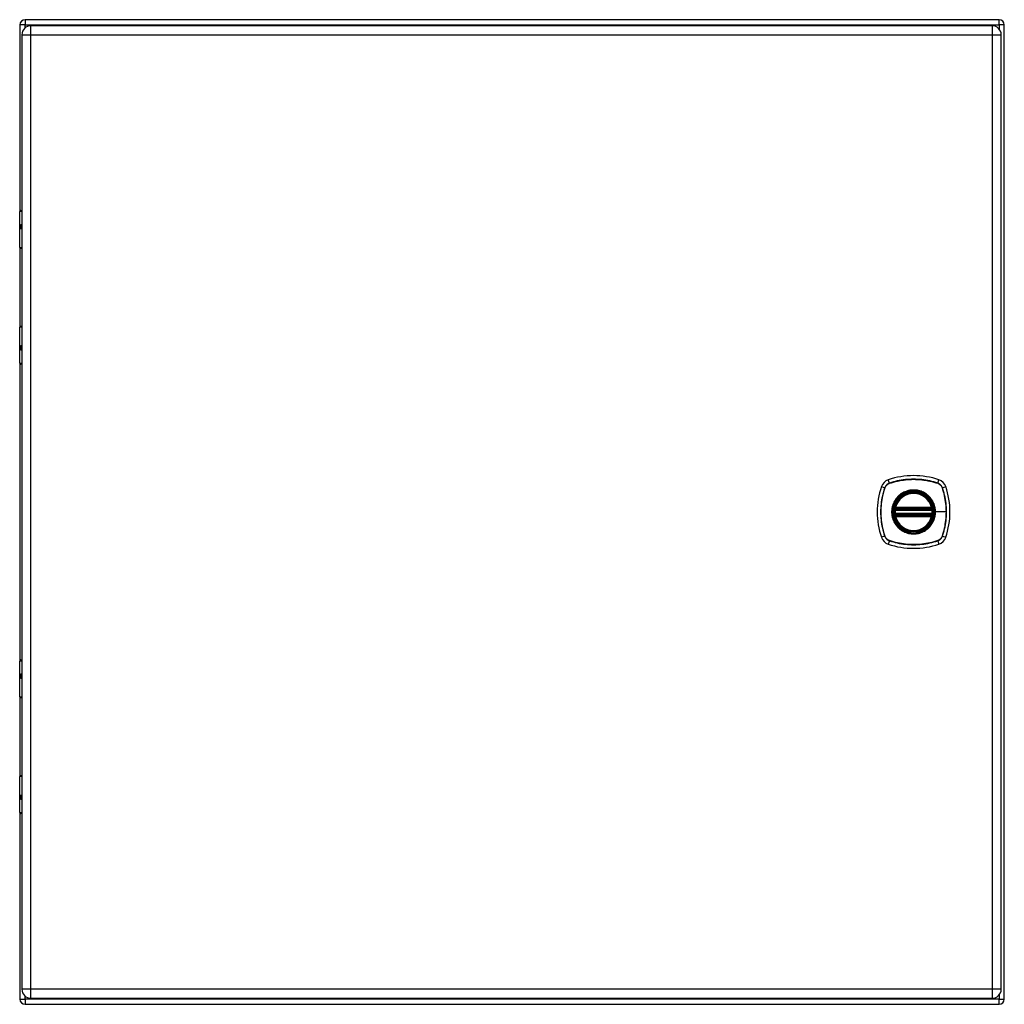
# Model space of a CAD drawing. Header units: inches. Extents: x 7.2 to 107.1, y 7.2 to 69.7.
# Tile 4 of 5: x 48.9 to 65.1, y 30.9 to 47. Entities that reach past the tile are written whole.
import ezdxf

# ---------------------------------------------------------------- set-up
doc = ezdxf.new("R2010")
doc.units = ezdxf.units.IN
doc.header["$LTSCALE"] = 6.835203
doc.header["$MEASUREMENT"] = 0
doc.layers.add('Visible Edges(ANSI)', color=7, linetype='Continuous', lineweight=25)
doc.layers.add('Visible Tangent Edges(ANSI)', color=7, linetype='Continuous', lineweight=25)

msp = doc.modelspace()

# ---------------------------------------------------------------- linework, layer by layer
at = {"layer": 'Visible Edges(ANSI)'}
for p, q in [((65.023, 47.03), (49.037, 47.03)), ((48.952, 46.945), (48.952, 43.892)), ((64.91, 46.931), (49.132, 46.931)), ((65.108, 30.959), (65.108, 46.945)), ((48.984, 46.783), (48.984, 31.121)), ((65.057, 31.121), (65.057, 46.783)), ((48.949, 43.291), (48.949, 43.882)), ((48.969, 43.901), (48.984, 43.901)), ((48.984, 43.655), (48.981, 43.655)), ((48.981, 43.611), (48.984, 43.611)), ((48.952, 43.282), (48.952, 41.996)), ((48.984, 43.275), (48.965, 43.275)), ((48.949, 41.397), (48.949, 41.987)), ((48.965, 42.003), (48.984, 42.003)), ((48.984, 41.667), (48.981, 41.667)), ((48.981, 41.624), (48.984, 41.624)), ((48.952, 41.387), (48.952, 36.518)), ((48.984, 41.377), (48.969, 41.377)), ((63.32, 38.992), (63.919, 38.992)), ((63.324, 39.012), (63.915, 39.012)), ((63.919, 38.913), (63.32, 38.913)), ((63.915, 38.893), (63.324, 38.893)), ((48.969, 36.527), (48.984, 36.527)), ((48.949, 35.917), (48.949, 36.507)), ((48.984, 36.281), (48.981, 36.281)), ((48.981, 36.237), (48.984, 36.237)), ((48.952, 35.908), (48.952, 34.622)), ((48.984, 35.901), (48.965, 35.901)), ((48.949, 34.023), (48.949, 34.613)), ((48.965, 34.629), (48.984, 34.629)), ((48.984, 34.293), (48.981, 34.293)), ((48.981, 34.249), (48.984, 34.249)), ((48.952, 34.012), (48.952, 30.959)), ((48.984, 34.003), (48.969, 34.003)), ((49.037, 30.874), (65.023, 30.874)), ((49.132, 30.974), (64.91, 30.974))]:
    msp.add_line(p, q, dxfattribs=at)
at = {"layer": 'Visible Edges(ANSI)', "flags": 128}
for points in [[(63.308, 39.006), (63.308, 39.006), (63.308, 39.006), (63.308, 39.006), (63.308, 39.005), (63.308, 39.005), (63.308, 39.004), (63.308, 39.004), (63.307, 39.003), (63.307, 39.002), (63.307, 39.001), (63.307, 39), (63.307, 38.999), (63.307, 38.998), (63.306, 38.997), (63.306, 38.995), (63.306, 38.994), (63.306, 38.992), (63.306, 38.991), (63.306, 38.989), (63.305, 38.988), (63.305, 38.986), (63.305, 38.985), (63.305, 38.983), (63.305, 38.982)], [(63.934, 38.982), (63.934, 38.983), (63.934, 38.985), (63.934, 38.986), (63.934, 38.988), (63.933, 38.989), (63.933, 38.991), (63.933, 38.992), (63.933, 38.994), (63.933, 38.995), (63.932, 38.997), (63.932, 38.998), (63.932, 38.999), (63.932, 39), (63.932, 39.001), (63.932, 39.002), (63.931, 39.003), (63.931, 39.004), (63.931, 39.004), (63.931, 39.005), (63.931, 39.005), (63.931, 39.006), (63.931, 39.006), (63.931, 39.006), (63.931, 39.006)], [(63.305, 38.924), (63.305, 38.922), (63.305, 38.92), (63.305, 38.919), (63.305, 38.917), (63.306, 38.916), (63.306, 38.914), (63.306, 38.913), (63.306, 38.911), (63.306, 38.91), (63.306, 38.909), (63.307, 38.907), (63.307, 38.906), (63.307, 38.905), (63.307, 38.904), (63.307, 38.903), (63.307, 38.902), (63.308, 38.901), (63.308, 38.901), (63.308, 38.9), (63.308, 38.9), (63.308, 38.899), (63.308, 38.899), (63.308, 38.899), (63.308, 38.899)], [(63.931, 38.899), (63.931, 38.899), (63.931, 38.899), (63.931, 38.899), (63.931, 38.9), (63.931, 38.9), (63.931, 38.901), (63.931, 38.901), (63.931, 38.902), (63.932, 38.903), (63.932, 38.904), (63.932, 38.905), (63.932, 38.906), (63.932, 38.907), (63.932, 38.909), (63.933, 38.91), (63.933, 38.911), (63.933, 38.913), (63.933, 38.914), (63.933, 38.916), (63.934, 38.917), (63.934, 38.919), (63.934, 38.92), (63.934, 38.922), (63.934, 38.924)]]:
    msp.add_lwpolyline(points, dxfattribs=at)
at = {"layer": 'Visible Edges(ANSI)'}
for radius in [0.323, 0.318]:
    msp.add_circle((63.619, 38.953), radius, dxfattribs=at)
for centre, radius, start, end in [((49.037, 46.945), 0.0848, 90, 180), ((65.023, 46.945), 0.0848, 0, 90), ((49.132, 46.783), 0.147, 90, 180), ((64.91, 46.783), 0.147, 0, 90), ((48.969, 43.882), 0.0199, 90, 180), ((48.965, 43.291), 0.0159, 180, 270), ((48.965, 41.987), 0.0159, 90, 180), ((48.969, 41.397), 0.0199, 180, 270), ((63.261, 39.311), 0.179, 108.7722, 161.2278), ((63.619, 38.257), 1.292, 71.2278, 108.7722), ((63.978, 39.311), 0.179, 18.7722, 71.2278), ((64.315, 38.953), 1.292, 161.2278, 198.7722), ((63.619, 38.953), 0.316, 13.6344, 166.3656), ((62.924, 38.953), 1.292, 341.2278, 18.7722), ((63.619, 38.953), 0.316, 174.7499, 185.2501), ((63.619, 38.953), 0.316, 166.3656, 170.216), ((63.32, 39.004), 0.0119, 170.216, 270), ((63.324, 39.024), 0.0119, 166.3656, 270), ((63.915, 39.024), 0.0119, 270, 13.6344), ((63.919, 39.004), 0.0119, 270, 9.784), ((63.619, 38.953), 0.316, 9.784, 13.6344), ((63.619, 38.953), 0.316, 354.7499, 5.2501), ((63.32, 38.901), 0.0119, 90, 189.784), ((63.619, 38.953), 0.316, 189.784, 193.6344), ((63.324, 38.881), 0.0119, 90, 193.6344), ((63.619, 38.953), 0.316, 193.6344, 346.3656), ((63.915, 38.881), 0.0119, 346.3656, 90), ((63.919, 38.901), 0.0119, 350.216, 90), ((63.619, 38.953), 0.316, 346.3656, 350.216), ((63.261, 38.594), 0.179, 198.7722, 251.2278), ((63.978, 38.594), 0.179, 288.7722, 341.2278), ((63.619, 39.648), 1.292, 251.2278, 288.7722), ((48.969, 36.507), 0.0199, 90, 180), ((48.965, 35.917), 0.0159, 180, 270), ((48.965, 34.613), 0.0159, 90, 180), ((48.969, 34.023), 0.0199, 180, 270), ((49.132, 31.121), 0.147, 180, 270), ((64.91, 31.121), 0.147, 270, 0), ((49.037, 30.959), 0.0848, 180, 270), ((65.023, 30.959), 0.0848, 270, 0)]:
    msp.add_arc(centre, radius, start, end, dxfattribs=at)
at = {"layer": 'Visible Tangent Edges(ANSI)'}
for p, q in [((49.037, 47.03), (49.037, 46.945)), ((65.023, 46.945), (65.023, 47.03)), ((49.037, 46.945), (48.952, 46.945)), ((49.037, 46.945), (65.023, 46.945)), ((49.037, 46.896), (49.037, 46.945)), ((49.132, 46.783), (49.132, 46.931)), ((64.91, 46.931), (64.91, 46.783)), ((65.023, 46.945), (65.023, 46.877)), ((65.108, 46.945), (65.023, 46.945)), ((48.984, 46.783), (49.132, 46.783)), ((49.132, 46.783), (64.91, 46.783)), ((49.132, 31.121), (49.132, 46.783)), ((64.91, 46.783), (65.057, 46.783)), ((64.91, 46.783), (64.91, 31.121)), ((48.984, 43.882), (48.949, 43.882)), ((48.972, 43.665), (48.984, 43.665)), ((48.984, 43.601), (48.972, 43.601)), ((48.949, 43.291), (48.984, 43.291)), ((48.984, 41.987), (48.949, 41.987)), ((48.972, 41.677), (48.984, 41.677)), ((48.984, 41.614), (48.972, 41.614)), ((48.949, 41.397), (48.984, 41.397)), ((63.223, 39.425), (63.204, 39.48)), ((64.016, 39.425), (64.035, 39.48)), ((63.092, 39.368), (63.147, 39.35)), ((63.149, 39.348), (63.149, 39.349)), ((63.223, 39.423), (63.224, 39.423)), ((64.015, 39.423), (64.016, 39.423)), ((64.09, 39.349), (64.09, 39.348)), ((64.092, 39.35), (64.147, 39.368)), ((63.317, 38.98), (63.305, 38.982)), ((63.314, 39.005), (63.308, 39.006)), ((63.312, 39.027), (63.324, 39.024)), ((63.317, 38.98), (63.922, 38.98)), ((63.32, 38.992), (63.32, 39.003)), ((63.324, 39.012), (63.324, 39.024)), ((63.915, 39.024), (63.324, 39.024)), ((63.324, 39.002), (63.324, 39.012)), ((63.324, 39.002), (63.915, 39.002)), ((63.915, 39.024), (63.927, 39.027)), ((63.915, 39.024), (63.915, 39.012)), ((63.915, 39.012), (63.915, 39.002)), ((63.919, 39.003), (63.919, 38.992)), ((63.934, 38.982), (63.922, 38.98)), ((63.931, 39.006), (63.925, 39.005)), ((63.975, 38.953), (63.98, 38.953)), ((64.155, 38.953), (63.98, 38.953)), ((63.317, 38.925), (63.305, 38.924)), ((63.308, 38.899), (63.314, 38.9)), ((63.324, 38.881), (63.312, 38.878)), ((63.922, 38.925), (63.317, 38.925)), ((63.32, 38.903), (63.32, 38.913)), ((63.324, 38.893), (63.324, 38.903)), ((63.915, 38.903), (63.324, 38.903)), ((63.324, 38.881), (63.324, 38.893)), ((63.324, 38.881), (63.915, 38.881)), ((63.915, 38.903), (63.915, 38.893)), ((63.915, 38.893), (63.915, 38.881)), ((63.927, 38.878), (63.915, 38.881)), ((63.919, 38.913), (63.919, 38.903)), ((63.934, 38.924), (63.922, 38.925)), ((63.925, 38.9), (63.931, 38.899)), ((63.147, 38.556), (63.092, 38.537)), ((63.149, 38.556), (63.149, 38.557)), ((63.223, 38.481), (63.204, 38.425)), ((63.224, 38.482), (63.223, 38.483)), ((64.016, 38.483), (64.015, 38.482)), ((64.016, 38.481), (64.035, 38.425)), ((64.09, 38.557), (64.09, 38.556)), ((64.092, 38.556), (64.147, 38.537)), ((48.984, 36.507), (48.949, 36.507)), ((48.972, 36.291), (48.984, 36.291)), ((48.984, 36.227), (48.972, 36.227)), ((48.949, 35.917), (48.984, 35.917)), ((48.984, 34.613), (48.949, 34.613)), ((48.972, 34.303), (48.984, 34.303)), ((48.984, 34.239), (48.972, 34.239)), ((48.949, 34.023), (48.984, 34.023)), ((49.132, 31.121), (48.984, 31.121)), ((49.132, 30.974), (49.132, 31.121)), ((64.91, 31.121), (49.132, 31.121)), ((64.91, 31.121), (64.91, 30.974)), ((65.057, 31.121), (64.91, 31.121)), ((65.023, 31.027), (65.023, 30.959)), ((48.952, 30.959), (49.037, 30.959)), ((49.037, 30.959), (49.037, 31.008)), ((65.023, 30.959), (49.037, 30.959)), ((49.037, 30.959), (49.037, 30.874)), ((65.023, 30.959), (65.108, 30.959)), ((65.023, 30.874), (65.023, 30.959))]:
    msp.add_line(p, q, dxfattribs=at)
at = {"layer": 'Visible Tangent Edges(ANSI)', "flags": 128}
for points in [[(48.972, 43.665), (48.97, 43.665), (48.968, 43.664), (48.966, 43.663), (48.965, 43.661), (48.963, 43.659), (48.962, 43.656), (48.961, 43.653), (48.96, 43.65), (48.959, 43.646), (48.958, 43.642), (48.958, 43.637), (48.958, 43.633), (48.958, 43.629), (48.958, 43.624), (48.959, 43.62), (48.96, 43.617), (48.961, 43.613), (48.962, 43.61), (48.963, 43.607), (48.965, 43.605), (48.966, 43.603), (48.968, 43.602), (48.97, 43.602), (48.972, 43.601)], [(48.981, 43.611), (48.979, 43.611), (48.977, 43.612), (48.975, 43.613), (48.974, 43.614), (48.972, 43.615), (48.971, 43.617), (48.97, 43.619), (48.969, 43.622), (48.968, 43.624), (48.968, 43.627), (48.968, 43.63), (48.968, 43.633), (48.968, 43.636), (48.968, 43.639), (48.968, 43.642), (48.969, 43.644), (48.97, 43.647), (48.971, 43.649), (48.972, 43.651), (48.974, 43.652), (48.975, 43.653), (48.977, 43.654), (48.979, 43.655), (48.981, 43.655)], [(48.972, 41.677), (48.97, 41.677), (48.968, 41.676), (48.966, 41.675), (48.965, 41.673), (48.963, 41.671), (48.962, 41.669), (48.961, 41.665), (48.96, 41.662), (48.959, 41.658), (48.958, 41.654), (48.958, 41.65), (48.958, 41.645), (48.958, 41.641), (48.958, 41.637), (48.959, 41.633), (48.96, 41.629), (48.961, 41.625), (48.962, 41.622), (48.963, 41.62), (48.965, 41.617), (48.966, 41.616), (48.968, 41.615), (48.97, 41.614), (48.972, 41.614)], [(48.981, 41.624), (48.979, 41.624), (48.977, 41.624), (48.975, 41.625), (48.974, 41.626), (48.972, 41.628), (48.971, 41.63), (48.97, 41.632), (48.969, 41.634), (48.968, 41.637), (48.968, 41.64), (48.968, 41.642), (48.968, 41.645), (48.968, 41.648), (48.968, 41.651), (48.968, 41.654), (48.969, 41.657), (48.97, 41.659), (48.971, 41.661), (48.972, 41.663), (48.974, 41.665), (48.975, 41.666), (48.977, 41.667), (48.979, 41.667), (48.981, 41.667)], [(64.016, 39.425), (63.984, 39.435), (63.952, 39.445), (63.919, 39.453), (63.887, 39.461), (63.854, 39.468), (63.82, 39.474), (63.787, 39.479), (63.753, 39.483), (63.72, 39.486), (63.686, 39.488), (63.652, 39.49), (63.619, 39.49), (63.585, 39.489), (63.552, 39.488), (63.518, 39.486), (63.484, 39.483), (63.451, 39.479), (63.418, 39.474), (63.385, 39.468), (63.352, 39.461), (63.319, 39.453), (63.287, 39.445), (63.255, 39.435), (63.223, 39.425)], [(63.224, 39.423), (63.256, 39.433), (63.288, 39.443), (63.32, 39.451), (63.353, 39.459), (63.385, 39.466), (63.418, 39.472), (63.452, 39.477), (63.485, 39.481), (63.518, 39.484), (63.552, 39.487), (63.585, 39.488), (63.619, 39.489), (63.652, 39.488), (63.686, 39.487), (63.719, 39.485), (63.753, 39.481), (63.786, 39.477), (63.82, 39.472), (63.853, 39.466), (63.886, 39.459), (63.919, 39.451), (63.951, 39.443), (63.983, 39.433), (64.015, 39.423)], [(63.147, 39.35), (63.137, 39.318), (63.128, 39.285), (63.119, 39.253), (63.111, 39.22), (63.104, 39.187), (63.098, 39.153), (63.093, 39.12), (63.089, 39.086), (63.086, 39.053), (63.084, 39.019), (63.083, 38.986), (63.082, 38.952), (63.083, 38.918), (63.084, 38.885), (63.086, 38.851), (63.089, 38.818), (63.094, 38.784), (63.099, 38.751), (63.105, 38.718), (63.111, 38.685), (63.119, 38.652), (63.128, 38.62), (63.137, 38.588), (63.147, 38.556)], [(63.149, 38.557), (63.139, 38.589), (63.129, 38.621), (63.121, 38.653), (63.113, 38.686), (63.106, 38.719), (63.1, 38.752), (63.095, 38.785), (63.091, 38.818), (63.088, 38.851), (63.085, 38.885), (63.084, 38.918), (63.083, 38.952), (63.084, 38.985), (63.085, 39.019), (63.088, 39.053), (63.091, 39.086), (63.095, 39.12), (63.1, 39.153), (63.106, 39.186), (63.113, 39.219), (63.121, 39.252), (63.129, 39.284), (63.139, 39.317), (63.149, 39.348)], [(63.223, 39.425), (63.218, 39.423), (63.214, 39.422), (63.21, 39.42), (63.206, 39.418), (63.202, 39.415), (63.198, 39.413), (63.194, 39.411), (63.19, 39.408), (63.186, 39.405), (63.183, 39.402), (63.179, 39.399), (63.176, 39.396), (63.173, 39.393), (63.17, 39.389), (63.167, 39.386), (63.164, 39.382), (63.162, 39.378), (63.159, 39.374), (63.157, 39.371), (63.154, 39.366), (63.152, 39.362), (63.151, 39.358), (63.149, 39.354), (63.147, 39.35)], [(63.149, 39.349), (63.151, 39.353), (63.153, 39.357), (63.155, 39.361), (63.157, 39.365), (63.159, 39.369), (63.161, 39.373), (63.164, 39.377), (63.166, 39.381), (63.169, 39.384), (63.172, 39.388), (63.175, 39.391), (63.178, 39.394), (63.181, 39.397), (63.184, 39.4), (63.188, 39.403), (63.191, 39.406), (63.195, 39.409), (63.199, 39.411), (63.203, 39.413), (63.207, 39.416), (63.211, 39.418), (63.215, 39.419), (63.219, 39.421), (63.223, 39.423)], [(63.975, 38.953), (63.963, 38.86), (63.927, 38.775), (63.871, 38.701), (63.797, 38.645), (63.711, 38.609), (63.619, 38.597), (63.527, 38.609), (63.441, 38.645), (63.368, 38.701), (63.311, 38.775), (63.276, 38.861), (63.264, 38.953), (63.276, 39.045), (63.312, 39.131), (63.368, 39.204), (63.442, 39.261), (63.527, 39.296), (63.62, 39.308), (63.712, 39.296), (63.798, 39.26), (63.871, 39.204), (63.928, 39.13), (63.963, 39.045), (63.975, 38.953)], [(63.849, 39.23), (63.833, 39.243), (63.816, 39.254), (63.798, 39.265), (63.78, 39.275), (63.761, 39.284), (63.742, 39.292), (63.722, 39.298), (63.702, 39.303), (63.682, 39.308), (63.661, 39.311), (63.64, 39.312), (63.619, 39.313), (63.599, 39.312), (63.578, 39.311), (63.557, 39.308), (63.537, 39.303), (63.517, 39.298), (63.497, 39.291), (63.478, 39.284), (63.459, 39.275), (63.441, 39.265), (63.423, 39.254), (63.406, 39.243), (63.39, 39.23)], [(64.092, 39.35), (64.09, 39.354), (64.088, 39.358), (64.086, 39.362), (64.084, 39.366), (64.082, 39.371), (64.08, 39.374), (64.077, 39.378), (64.075, 39.382), (64.072, 39.386), (64.069, 39.389), (64.066, 39.393), (64.063, 39.396), (64.06, 39.399), (64.056, 39.402), (64.053, 39.405), (64.049, 39.408), (64.045, 39.411), (64.041, 39.413), (64.037, 39.415), (64.033, 39.418), (64.029, 39.42), (64.025, 39.422), (64.021, 39.423), (64.016, 39.425)], [(64.016, 39.423), (64.02, 39.421), (64.024, 39.419), (64.028, 39.418), (64.032, 39.416), (64.036, 39.413), (64.04, 39.411), (64.044, 39.409), (64.047, 39.406), (64.051, 39.403), (64.055, 39.4), (64.058, 39.397), (64.061, 39.394), (64.064, 39.391), (64.067, 39.388), (64.07, 39.384), (64.073, 39.381), (64.075, 39.377), (64.078, 39.373), (64.08, 39.369), (64.082, 39.365), (64.084, 39.361), (64.086, 39.357), (64.088, 39.353), (64.09, 39.349)], [(64.09, 39.348), (64.095, 39.333), (64.1, 39.317), (64.105, 39.301), (64.11, 39.284), (64.114, 39.268), (64.118, 39.252), (64.122, 39.236), (64.126, 39.219), (64.13, 39.203), (64.133, 39.187), (64.136, 39.17), (64.139, 39.153), (64.142, 39.137), (64.144, 39.12), (64.146, 39.104), (64.148, 39.087), (64.15, 39.07), (64.151, 39.053), (64.153, 39.037), (64.154, 39.02), (64.154, 39.003), (64.155, 38.986), (64.155, 38.969), (64.155, 38.953)], [(64.092, 38.556), (64.102, 38.588), (64.111, 38.62), (64.12, 38.653), (64.128, 38.685), (64.135, 38.718), (64.14, 38.752), (64.145, 38.785), (64.15, 38.819), (64.153, 38.852), (64.155, 38.886), (64.156, 38.92), (64.157, 38.953), (64.156, 38.987), (64.155, 39.02), (64.153, 39.054), (64.149, 39.087), (64.145, 39.121), (64.14, 39.154), (64.134, 39.187), (64.128, 39.22), (64.12, 39.253), (64.111, 39.285), (64.102, 39.318), (64.092, 39.35)], [(63.342, 39.182), (63.329, 39.166), (63.318, 39.149), (63.307, 39.131), (63.297, 39.113), (63.288, 39.094), (63.281, 39.075), (63.274, 39.055), (63.269, 39.035), (63.265, 39.015), (63.262, 38.994), (63.26, 38.973), (63.259, 38.952), (63.26, 38.932), (63.262, 38.911), (63.265, 38.891), (63.269, 38.87), (63.274, 38.85), (63.281, 38.83), (63.288, 38.811), (63.297, 38.792), (63.307, 38.774), (63.318, 38.756), (63.329, 38.739), (63.342, 38.723)], [(63.39, 39.23), (63.388, 39.228), (63.385, 39.226), (63.383, 39.224), (63.381, 39.223), (63.379, 39.221), (63.377, 39.219), (63.375, 39.217), (63.373, 39.215), (63.371, 39.213), (63.369, 39.211), (63.367, 39.209), (63.365, 39.207), (63.363, 39.205), (63.361, 39.203), (63.359, 39.201), (63.357, 39.199), (63.355, 39.197), (63.353, 39.195), (63.351, 39.193), (63.349, 39.191), (63.348, 39.189), (63.346, 39.187), (63.344, 39.185), (63.342, 39.182)], [(63.897, 39.182), (63.895, 39.185), (63.893, 39.187), (63.891, 39.189), (63.889, 39.191), (63.888, 39.193), (63.886, 39.195), (63.884, 39.197), (63.882, 39.199), (63.88, 39.201), (63.878, 39.203), (63.876, 39.205), (63.874, 39.207), (63.872, 39.209), (63.87, 39.211), (63.868, 39.213), (63.866, 39.215), (63.864, 39.217), (63.862, 39.219), (63.86, 39.221), (63.858, 39.223), (63.856, 39.224), (63.854, 39.226), (63.851, 39.228), (63.849, 39.23)], [(63.98, 38.953), (63.98, 38.963), (63.979, 38.973), (63.978, 38.984), (63.977, 38.994), (63.976, 39.004), (63.974, 39.015), (63.972, 39.025), (63.97, 39.035), (63.968, 39.045), (63.965, 39.055), (63.962, 39.065), (63.958, 39.075), (63.955, 39.085), (63.951, 39.094), (63.947, 39.104), (63.942, 39.113), (63.937, 39.122), (63.932, 39.131), (63.927, 39.14), (63.921, 39.149), (63.916, 39.158), (63.91, 39.166), (63.903, 39.174), (63.897, 39.182)], [(63.312, 39.027), (63.312, 39.026), (63.312, 39.025), (63.312, 39.024), (63.312, 39.023), (63.311, 39.022), (63.311, 39.021), (63.311, 39.02), (63.311, 39.019), (63.311, 39.019), (63.311, 39.018), (63.311, 39.017), (63.311, 39.016), (63.311, 39.015), (63.311, 39.014), (63.312, 39.013), (63.312, 39.012), (63.312, 39.011), (63.312, 39.01), (63.312, 39.009), (63.313, 39.008), (63.313, 39.008), (63.313, 39.007), (63.314, 39.006), (63.314, 39.005)], [(63.314, 39.005), (63.314, 39.005), (63.314, 39.005), (63.315, 39.005), (63.315, 39.005), (63.315, 39.005), (63.315, 39.004), (63.315, 39.004), (63.316, 39.004), (63.316, 39.004), (63.316, 39.004), (63.316, 39.004), (63.317, 39.004), (63.317, 39.003), (63.317, 39.003), (63.317, 39.003), (63.318, 39.003), (63.318, 39.003), (63.318, 39.003), (63.318, 39.003), (63.319, 39.003), (63.319, 39.003), (63.319, 39.003), (63.32, 39.003), (63.32, 39.003)], [(63.317, 38.98), (63.317, 38.981), (63.317, 38.982), (63.317, 38.983), (63.317, 38.984), (63.317, 38.984), (63.318, 38.985), (63.318, 38.986), (63.318, 38.986), (63.318, 38.987), (63.318, 38.988), (63.318, 38.988), (63.319, 38.989), (63.319, 38.989), (63.319, 38.99), (63.319, 38.99), (63.319, 38.991), (63.319, 38.991), (63.319, 38.991), (63.32, 38.992), (63.32, 38.992), (63.32, 38.992), (63.32, 38.992), (63.32, 38.992), (63.32, 38.992)], [(63.32, 39.003), (63.32, 39.003), (63.32, 39.003), (63.32, 39.003), (63.32, 39.003), (63.321, 39.003), (63.321, 39.003), (63.321, 39.002), (63.321, 39.002), (63.321, 39.002), (63.321, 39.002), (63.322, 39.002), (63.322, 39.002), (63.322, 39.002), (63.322, 39.002), (63.322, 39.002), (63.323, 39.002), (63.323, 39.002), (63.323, 39.002), (63.323, 39.002), (63.323, 39.002), (63.323, 39.002), (63.324, 39.002), (63.324, 39.002), (63.324, 39.002)], [(63.897, 38.723), (63.903, 38.731), (63.91, 38.739), (63.916, 38.748), (63.921, 38.756), (63.927, 38.765), (63.932, 38.774), (63.937, 38.783), (63.942, 38.792), (63.947, 38.802), (63.951, 38.811), (63.955, 38.821), (63.958, 38.83), (63.962, 38.84), (63.965, 38.85), (63.968, 38.86), (63.97, 38.87), (63.972, 38.88), (63.974, 38.891), (63.976, 38.901), (63.977, 38.911), (63.978, 38.922), (63.979, 38.932), (63.98, 38.942), (63.98, 38.953)], [(63.915, 39.002), (63.915, 39.002), (63.915, 39.002), (63.916, 39.002), (63.916, 39.002), (63.916, 39.002), (63.916, 39.002), (63.916, 39.002), (63.916, 39.002), (63.917, 39.002), (63.917, 39.002), (63.917, 39.002), (63.917, 39.002), (63.917, 39.002), (63.917, 39.002), (63.918, 39.002), (63.918, 39.002), (63.918, 39.002), (63.918, 39.003), (63.918, 39.003), (63.918, 39.003), (63.919, 39.003), (63.919, 39.003), (63.919, 39.003), (63.919, 39.003)], [(63.919, 39.003), (63.919, 39.003), (63.92, 39.003), (63.92, 39.003), (63.92, 39.003), (63.921, 39.003), (63.921, 39.003), (63.921, 39.003), (63.921, 39.003), (63.922, 39.003), (63.922, 39.003), (63.922, 39.003), (63.922, 39.004), (63.923, 39.004), (63.923, 39.004), (63.923, 39.004), (63.923, 39.004), (63.923, 39.004), (63.924, 39.004), (63.924, 39.005), (63.924, 39.005), (63.924, 39.005), (63.925, 39.005), (63.925, 39.005), (63.925, 39.005)], [(63.919, 38.992), (63.919, 38.992), (63.919, 38.992), (63.919, 38.992), (63.919, 38.992), (63.919, 38.992), (63.919, 38.991), (63.92, 38.991), (63.92, 38.991), (63.92, 38.99), (63.92, 38.99), (63.92, 38.989), (63.92, 38.989), (63.92, 38.988), (63.921, 38.988), (63.921, 38.987), (63.921, 38.986), (63.921, 38.986), (63.921, 38.985), (63.922, 38.984), (63.922, 38.984), (63.922, 38.983), (63.922, 38.982), (63.922, 38.981), (63.922, 38.98)], [(63.925, 39.005), (63.925, 39.006), (63.926, 39.007), (63.926, 39.008), (63.926, 39.008), (63.927, 39.009), (63.927, 39.01), (63.927, 39.011), (63.927, 39.012), (63.927, 39.013), (63.928, 39.014), (63.928, 39.015), (63.928, 39.016), (63.928, 39.017), (63.928, 39.018), (63.928, 39.019), (63.928, 39.019), (63.928, 39.02), (63.928, 39.021), (63.927, 39.022), (63.927, 39.023), (63.927, 39.024), (63.927, 39.025), (63.927, 39.026), (63.927, 39.027)], [(64.155, 38.953), (64.155, 38.936), (64.155, 38.919), (64.154, 38.902), (64.154, 38.886), (64.153, 38.869), (64.151, 38.852), (64.15, 38.835), (64.148, 38.819), (64.146, 38.802), (64.144, 38.785), (64.142, 38.769), (64.139, 38.752), (64.136, 38.735), (64.133, 38.719), (64.13, 38.702), (64.126, 38.686), (64.122, 38.67), (64.118, 38.653), (64.114, 38.637), (64.11, 38.621), (64.105, 38.605), (64.1, 38.589), (64.095, 38.573), (64.09, 38.557)], [(63.314, 38.9), (63.314, 38.899), (63.313, 38.898), (63.313, 38.898), (63.313, 38.897), (63.312, 38.896), (63.312, 38.895), (63.312, 38.894), (63.312, 38.893), (63.312, 38.892), (63.311, 38.891), (63.311, 38.891), (63.311, 38.89), (63.311, 38.889), (63.311, 38.888), (63.311, 38.887), (63.311, 38.886), (63.311, 38.885), (63.311, 38.884), (63.311, 38.883), (63.312, 38.882), (63.312, 38.881), (63.312, 38.88), (63.312, 38.879), (63.312, 38.878)], [(63.32, 38.903), (63.32, 38.903), (63.319, 38.903), (63.319, 38.903), (63.319, 38.902), (63.318, 38.902), (63.318, 38.902), (63.318, 38.902), (63.318, 38.902), (63.317, 38.902), (63.317, 38.902), (63.317, 38.902), (63.317, 38.902), (63.316, 38.902), (63.316, 38.901), (63.316, 38.901), (63.316, 38.901), (63.315, 38.901), (63.315, 38.901), (63.315, 38.901), (63.315, 38.901), (63.315, 38.9), (63.314, 38.9), (63.314, 38.9), (63.314, 38.9)], [(63.32, 38.913), (63.32, 38.913), (63.32, 38.913), (63.32, 38.913), (63.32, 38.913), (63.32, 38.914), (63.319, 38.914), (63.319, 38.914), (63.319, 38.914), (63.319, 38.915), (63.319, 38.915), (63.319, 38.916), (63.319, 38.916), (63.318, 38.917), (63.318, 38.918), (63.318, 38.918), (63.318, 38.919), (63.318, 38.92), (63.318, 38.92), (63.317, 38.921), (63.317, 38.922), (63.317, 38.922), (63.317, 38.923), (63.317, 38.924), (63.317, 38.925)], [(63.324, 38.903), (63.324, 38.903), (63.324, 38.903), (63.323, 38.903), (63.323, 38.903), (63.323, 38.903), (63.323, 38.903), (63.323, 38.903), (63.323, 38.903), (63.322, 38.903), (63.322, 38.903), (63.322, 38.903), (63.322, 38.903), (63.322, 38.903), (63.321, 38.903), (63.321, 38.903), (63.321, 38.903), (63.321, 38.903), (63.321, 38.903), (63.321, 38.903), (63.32, 38.903), (63.32, 38.903), (63.32, 38.903), (63.32, 38.903), (63.32, 38.903)], [(63.919, 38.903), (63.919, 38.903), (63.919, 38.903), (63.919, 38.903), (63.918, 38.903), (63.918, 38.903), (63.918, 38.903), (63.918, 38.903), (63.918, 38.903), (63.918, 38.903), (63.917, 38.903), (63.917, 38.903), (63.917, 38.903), (63.917, 38.903), (63.917, 38.903), (63.917, 38.903), (63.916, 38.903), (63.916, 38.903), (63.916, 38.903), (63.916, 38.903), (63.916, 38.903), (63.916, 38.903), (63.915, 38.903), (63.915, 38.903), (63.915, 38.903)], [(63.922, 38.925), (63.922, 38.924), (63.922, 38.923), (63.922, 38.922), (63.922, 38.922), (63.922, 38.921), (63.921, 38.92), (63.921, 38.92), (63.921, 38.919), (63.921, 38.918), (63.921, 38.918), (63.92, 38.917), (63.92, 38.916), (63.92, 38.916), (63.92, 38.915), (63.92, 38.915), (63.92, 38.914), (63.92, 38.914), (63.919, 38.914), (63.919, 38.914), (63.919, 38.913), (63.919, 38.913), (63.919, 38.913), (63.919, 38.913), (63.919, 38.913)], [(63.925, 38.9), (63.925, 38.9), (63.925, 38.9), (63.924, 38.9), (63.924, 38.901), (63.924, 38.901), (63.924, 38.901), (63.923, 38.901), (63.923, 38.901), (63.923, 38.901), (63.923, 38.901), (63.923, 38.902), (63.922, 38.902), (63.922, 38.902), (63.922, 38.902), (63.922, 38.902), (63.921, 38.902), (63.921, 38.902), (63.921, 38.902), (63.921, 38.902), (63.92, 38.902), (63.92, 38.903), (63.92, 38.903), (63.919, 38.903), (63.919, 38.903)], [(63.927, 38.878), (63.927, 38.879), (63.927, 38.88), (63.927, 38.881), (63.927, 38.882), (63.927, 38.883), (63.928, 38.884), (63.928, 38.885), (63.928, 38.886), (63.928, 38.887), (63.928, 38.888), (63.928, 38.889), (63.928, 38.89), (63.928, 38.891), (63.928, 38.891), (63.927, 38.892), (63.927, 38.893), (63.927, 38.894), (63.927, 38.895), (63.927, 38.896), (63.926, 38.897), (63.926, 38.898), (63.926, 38.898), (63.925, 38.899), (63.925, 38.9)], [(63.342, 38.723), (63.344, 38.721), (63.346, 38.719), (63.348, 38.716), (63.349, 38.714), (63.351, 38.712), (63.353, 38.71), (63.355, 38.708), (63.357, 38.706), (63.359, 38.704), (63.361, 38.702), (63.363, 38.7), (63.365, 38.698), (63.367, 38.696), (63.369, 38.694), (63.371, 38.692), (63.373, 38.69), (63.375, 38.688), (63.377, 38.686), (63.379, 38.685), (63.381, 38.683), (63.383, 38.681), (63.385, 38.679), (63.388, 38.677), (63.39, 38.675)], [(63.39, 38.675), (63.406, 38.663), (63.423, 38.651), (63.441, 38.64), (63.459, 38.63), (63.478, 38.621), (63.497, 38.614), (63.517, 38.607), (63.537, 38.602), (63.557, 38.598), (63.578, 38.595), (63.599, 38.593), (63.619, 38.592), (63.64, 38.593), (63.661, 38.595), (63.682, 38.598), (63.702, 38.602), (63.722, 38.607), (63.742, 38.614), (63.761, 38.621), (63.78, 38.63), (63.798, 38.64), (63.816, 38.651), (63.833, 38.663), (63.849, 38.675)], [(63.849, 38.675), (63.851, 38.677), (63.854, 38.679), (63.856, 38.681), (63.858, 38.683), (63.86, 38.684), (63.862, 38.686), (63.864, 38.688), (63.866, 38.69), (63.868, 38.692), (63.87, 38.694), (63.872, 38.696), (63.874, 38.698), (63.876, 38.7), (63.878, 38.702), (63.88, 38.704), (63.882, 38.706), (63.884, 38.708), (63.886, 38.71), (63.888, 38.712), (63.889, 38.714), (63.891, 38.716), (63.893, 38.719), (63.895, 38.721), (63.897, 38.723)], [(63.147, 38.556), (63.149, 38.551), (63.151, 38.547), (63.152, 38.543), (63.154, 38.539), (63.157, 38.535), (63.159, 38.531), (63.162, 38.527), (63.164, 38.523), (63.167, 38.52), (63.17, 38.516), (63.173, 38.513), (63.176, 38.509), (63.179, 38.506), (63.183, 38.503), (63.186, 38.5), (63.19, 38.497), (63.194, 38.495), (63.198, 38.492), (63.202, 38.49), (63.206, 38.488), (63.21, 38.486), (63.214, 38.484), (63.218, 38.482), (63.223, 38.481)], [(63.223, 38.483), (63.219, 38.484), (63.215, 38.486), (63.211, 38.488), (63.207, 38.49), (63.203, 38.492), (63.199, 38.494), (63.195, 38.497), (63.191, 38.499), (63.188, 38.502), (63.184, 38.505), (63.181, 38.508), (63.178, 38.511), (63.175, 38.514), (63.172, 38.518), (63.169, 38.521), (63.166, 38.525), (63.164, 38.528), (63.161, 38.532), (63.159, 38.536), (63.157, 38.54), (63.155, 38.544), (63.153, 38.548), (63.151, 38.552), (63.149, 38.556)], [(63.223, 38.481), (63.255, 38.47), (63.287, 38.461), (63.319, 38.452), (63.352, 38.444), (63.385, 38.438), (63.419, 38.432), (63.452, 38.427), (63.486, 38.423), (63.519, 38.419), (63.553, 38.417), (63.587, 38.416), (63.62, 38.415), (63.654, 38.416), (63.687, 38.417), (63.721, 38.419), (63.754, 38.423), (63.788, 38.427), (63.821, 38.432), (63.854, 38.438), (63.887, 38.444), (63.92, 38.452), (63.952, 38.461), (63.984, 38.47), (64.016, 38.481)], [(64.015, 38.482), (63.983, 38.472), (63.951, 38.463), (63.919, 38.454), (63.886, 38.446), (63.854, 38.439), (63.821, 38.433), (63.787, 38.428), (63.754, 38.424), (63.721, 38.421), (63.687, 38.419), (63.654, 38.417), (63.62, 38.417), (63.587, 38.417), (63.553, 38.418), (63.52, 38.421), (63.486, 38.424), (63.453, 38.428), (63.419, 38.433), (63.386, 38.439), (63.353, 38.446), (63.32, 38.454), (63.288, 38.462), (63.256, 38.472), (63.224, 38.482)], [(64.09, 38.556), (64.088, 38.552), (64.086, 38.548), (64.084, 38.544), (64.082, 38.54), (64.08, 38.536), (64.078, 38.532), (64.075, 38.528), (64.073, 38.525), (64.07, 38.521), (64.067, 38.518), (64.064, 38.514), (64.061, 38.511), (64.058, 38.508), (64.055, 38.505), (64.051, 38.502), (64.047, 38.499), (64.044, 38.497), (64.04, 38.494), (64.036, 38.492), (64.032, 38.49), (64.028, 38.488), (64.024, 38.486), (64.02, 38.484), (64.016, 38.483)], [(64.016, 38.481), (64.021, 38.482), (64.025, 38.484), (64.029, 38.486), (64.033, 38.488), (64.037, 38.49), (64.041, 38.492), (64.045, 38.495), (64.049, 38.497), (64.053, 38.5), (64.056, 38.503), (64.06, 38.506), (64.063, 38.509), (64.066, 38.513), (64.069, 38.516), (64.072, 38.52), (64.075, 38.523), (64.077, 38.527), (64.08, 38.531), (64.082, 38.535), (64.084, 38.539), (64.086, 38.543), (64.088, 38.547), (64.09, 38.551), (64.092, 38.556)], [(48.972, 36.291), (48.97, 36.29), (48.968, 36.29), (48.966, 36.289), (48.965, 36.287), (48.963, 36.285), (48.962, 36.282), (48.961, 36.279), (48.96, 36.275), (48.959, 36.272), (48.958, 36.267), (48.958, 36.263), (48.958, 36.259), (48.958, 36.255), (48.958, 36.25), (48.959, 36.246), (48.96, 36.242), (48.961, 36.239), (48.962, 36.236), (48.963, 36.233), (48.965, 36.231), (48.966, 36.229), (48.968, 36.228), (48.97, 36.227), (48.972, 36.227)], [(48.981, 36.237), (48.979, 36.237), (48.977, 36.238), (48.975, 36.239), (48.974, 36.24), (48.972, 36.241), (48.971, 36.243), (48.97, 36.245), (48.969, 36.248), (48.968, 36.25), (48.968, 36.253), (48.968, 36.256), (48.968, 36.259), (48.968, 36.262), (48.968, 36.265), (48.968, 36.268), (48.969, 36.27), (48.97, 36.273), (48.971, 36.275), (48.972, 36.277), (48.974, 36.278), (48.975, 36.279), (48.977, 36.28), (48.979, 36.281), (48.981, 36.281)], [(48.972, 34.303), (48.97, 34.303), (48.968, 34.302), (48.966, 34.301), (48.965, 34.299), (48.963, 34.297), (48.962, 34.294), (48.961, 34.291), (48.96, 34.288), (48.959, 34.284), (48.958, 34.28), (48.958, 34.276), (48.958, 34.271), (48.958, 34.267), (48.958, 34.263), (48.959, 34.259), (48.96, 34.255), (48.961, 34.251), (48.962, 34.248), (48.963, 34.245), (48.965, 34.243), (48.966, 34.242), (48.968, 34.24), (48.97, 34.24), (48.972, 34.239)], [(48.981, 34.249), (48.979, 34.25), (48.977, 34.25), (48.975, 34.251), (48.974, 34.252), (48.972, 34.254), (48.971, 34.255), (48.97, 34.257), (48.969, 34.26), (48.968, 34.263), (48.968, 34.265), (48.968, 34.268), (48.968, 34.271), (48.968, 34.274), (48.968, 34.277), (48.968, 34.28), (48.969, 34.283), (48.97, 34.285), (48.971, 34.287), (48.972, 34.289), (48.974, 34.29), (48.975, 34.292), (48.977, 34.292), (48.979, 34.293), (48.981, 34.293)]]:
    msp.add_lwpolyline(points, dxfattribs=at)
at = {"layer": 'Visible Tangent Edges(ANSI)'}
for radius in [0.35, 0.346, 0.329, 0.327]:
    msp.add_circle((63.619, 38.953), radius, dxfattribs=at)
for start, end in [(13.6344, 166.3656), (174.7499, 185.2501), (354.7499, 5.2501), (193.6344, 346.3656)]:
    msp.add_arc((63.619, 38.953), 0.304, start, end, dxfattribs=at)
for centre, major_axis, ratio, start_param, end_param in [((48.981, 43.665), (0, -0.00994), 0.879139, 4.712389, 6.283185), ((48.981, 43.601), (0, 0.00994), 0.879139, 0, 1.570796), ((48.981, 41.677), (0, -0.00994), 0.879139, 4.712389, 6.283185), ((48.981, 41.614), (0, 0.00994), 0.879139, 0, 1.570796), ((63.152, 39.348), (0.00943, -0.00315), 0.002893, 1.85298, 2.093627), ((63.224, 39.42), (-0.00315, 0.00943), 0.002893, 1.047966, 1.288612), ((64.015, 39.42), (-0.00315, -0.00943), 0.002893, 1.85298, 2.093627), ((64.087, 39.348), (-0.00943, -0.00315), 0.002893, 4.189559, 4.430205), ((63.308, 39.006), (0.00781, 0.00902), 0.431674, 4.96723, 6.283185), ((63.32, 39.001), (0.0021, 0.0117), 0.025638, 0, 1.426581), ((63.919, 39.001), (-0.0021, 0.0117), 0.025638, 4.856604, 6.283185), ((63.931, 39.006), (-0.00781, 0.00902), 0.431674, 0, 1.315955), ((63.308, 38.899), (0.00781, -0.00902), 0.431674, 0, 1.315955), ((63.32, 38.904), (0.0021, -0.0117), 0.025638, 4.856604, 6.283185), ((63.919, 38.904), (-0.0021, -0.0117), 0.025638, 0, 1.426581), ((63.931, 38.899), (-0.00781, -0.00902), 0.431674, 4.96723, 6.283185), ((63.152, 38.557), (0.00943, 0.00315), 0.002893, 4.189559, 4.430205), ((63.224, 38.485), (0.00315, 0.00943), 0.002893, 1.85298, 2.093627), ((64.015, 38.485), (-0.00315, 0.00943), 0.002893, 4.189559, 4.430205), ((64.087, 38.557), (-0.00943, 0.00315), 0.002893, 1.85298, 2.093627), ((48.981, 36.291), (0, -0.00994), 0.879139, 4.712389, 6.283185), ((48.981, 36.227), (0, 0.00994), 0.879139, 0, 1.570796), ((48.981, 34.303), (0, -0.00994), 0.879139, 4.712389, 6.283185), ((48.981, 34.239), (0, 0.00994), 0.879139, 0, 1.570796)]:
    msp.add_ellipse(centre, major_axis=major_axis, ratio=ratio, start_param=start_param, end_param=end_param, dxfattribs=at)

doc.saveas('drawing.dxf')
